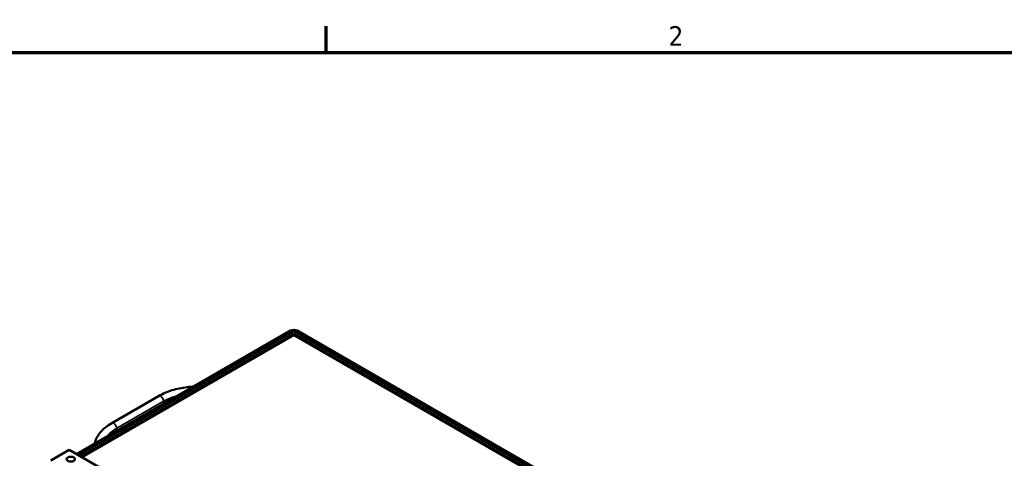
# Model space of a CAD drawing. Header units: inches. Extents: x 0 to 136, y 2 to 86.
# Tile 143 of 144: x 95 to 119, y 74 to 85. Entities that reach past the tile are written whole.
import ezdxf

# ---------------------------------------------------------------- set-up
doc = ezdxf.new("R2010")
doc.units = ezdxf.units.IN
doc.header["$LTSCALE"] = 4
doc.header["$MEASUREMENT"] = 0
for name, color, linetype, lineweight in [('Border (ANSI)', 7, 'Continuous', 70), ('Visible (ANSI)', 7, 'Continuous', 50), ('Visible Narrow (ANSI)', 7, 'Continuous', 35)]:
    doc.layers.add(name, color=color, linetype=linetype, lineweight=lineweight)
doc.styles.add('Dimension Text', font='tahoma.ttf')

# ---------------------------------------------------------------- blocks, each defined once
blk = doc.blocks.new('Borders Default Border')
at = {"layer": 'Border (ANSI)'}
blk.add_line((25.5, 21), (25.5, 21.16), dxfattribs=at)
at = {"layer": 'Border (ANSI)', "flags": 128}
blk.add_lwpolyline([(0.5, 1), (0.5, 21), (33.5, 21), (33.5, 1), (0.5, 1)], dxfattribs=at)
at = {"layer": 'Border (ANSI)', "insert": (27.5886, 21.04), "char_height": 0.12, "attachment_point": 7, "style": 'Dimension Text'}
blk.add_mtext('2', dxfattribs=at)

msp = doc.modelspace()

# ---------------------------------------------------------------- linework, layer by layer
at = {"layer": 'Visible (ANSI)'}
for p, q in [((95.9072, 74.1898), (101.13, 77.2051)), ((95.9595, 74.1596), (101.1823, 77.1749)), ((118.0482, 67.4696), (101.238, 77.1749)), ((118.1005, 67.4998), (101.2903, 77.2051)), ((101.1813, 77.1078), (96.0171, 74.1263)), ((117.979, 67.443), (101.2391, 77.1078)), ((96.7694, 74.9459), (97.9141, 75.6068)), ((95.733, 74.2904), (95.2828, 74.0305)), ((112.8696, 64.3965), (95.733, 74.2904))]:
    msp.add_line(p, q, dxfattribs=at)
for centre, major_axis, ratio, start_param, end_param in [((101.2102, 77.1588), (-0.1134, 0), 0.5773503, 3.9269908, 5.4977871), ((101.238, 77.0096), (-0.0567, 0.0982), 0.5773503, 5.8526296, 6.2831853), ((101.2102, 77.1588), (-0.0394, 0), 0.5773503, 3.9269908, 5.4977871), ((101.2102, 76.9936), (-0.0001, 0.1309), 0.0008662, 5.4982861, 5.8531286), ((101.1824, 77.0096), (0.0567, 0.0982), 0.5773503, 0, 0.4305557), ((101.2102, 76.9936), (-0.0001, -0.1309), 0.0008662, 3.5716494, 3.9264918)]:
    msp.add_ellipse(centre, major_axis=major_axis, ratio=ratio, start_param=start_param, end_param=end_param, dxfattribs=at)
msp.add_ellipse((95.769, 74.0655), major_axis=(-0.1015, 0), ratio=0.5773503, dxfattribs=at)
for points, knots in [([(97.9141, 75.6068), (98.011, 75.6627), (98.1204, 75.7095), (98.356, 75.7827), (98.4823, 75.809), (98.6609, 75.83), (98.7103, 75.8342), (98.76, 75.8368)], [1.57079633, 1.57079633, 1.57079633, 1.57079633, 1.86296777, 1.86296777, 2.15513922, 2.15513922, 2.26518956, 2.26518956, 2.26518956, 2.26518956]), ([(96.3518, 74.4464), (96.3537, 74.4552), (96.3559, 74.4638), (96.3712, 74.5196), (96.3904, 74.5656), (96.4399, 74.6536), (96.4702, 74.6957), (96.5405, 74.7754), (96.5805, 74.8129), (96.669, 74.8832), (96.7174, 74.9159), (96.7694, 74.9459)], [0.91368208, 0.91368208, 0.91368208, 0.91368208, 0.9424778, 0.9424778, 1.09955743, 1.09955743, 1.25663706, 1.25663706, 1.41371669, 1.41371669, 1.57079633, 1.57079633, 1.57079633, 1.57079633])]:
    msp.add_open_spline(points, degree=3, knots=knots, dxfattribs=at)
at = {"layer": 'Visible Narrow (ANSI)'}
for p, q in [((101.1823, 77.1749), (101.1823, 77.1084)), ((101.238, 77.1084), (101.238, 77.1749)), ((101.2102, 77.0862), (96.0503, 74.1071)), ((117.8945, 67.4535), (101.2102, 77.0862)), ((98.0348, 75.4794), (96.8902, 74.8185)), ((98.0348, 75.4794), (98.0348, 75.4182)), ((96.8902, 74.8185), (96.8902, 74.7573))]:
    msp.add_line(p, q, dxfattribs=at)
for centre, major_axis, start_param, end_param in [((97.9641, 75.5202), (-0.05, 0.0866), 3.9269908, 6.2831853), ((98.8834, 74.9895), (1.2, 0), 2.0007733, 2.3561945), ((96.8194, 74.8593), (-0.05, 0.0866), 3.9269908, 6.2831853), ((97.7387, 74.3286), (1.2, 0), 2.3561945, 2.7116157)]:
    msp.add_ellipse(centre, major_axis=major_axis, ratio=0.5773503, start_param=start_param, end_param=end_param, dxfattribs=at)

# ---------------------------------------------------------------- block references
at = {"xscale": 4, "yscale": 4, "zscale": 4}
msp.add_blockref('Borders Default Border', (0, 0), dxfattribs=at)

doc.saveas('drawing.dxf')
